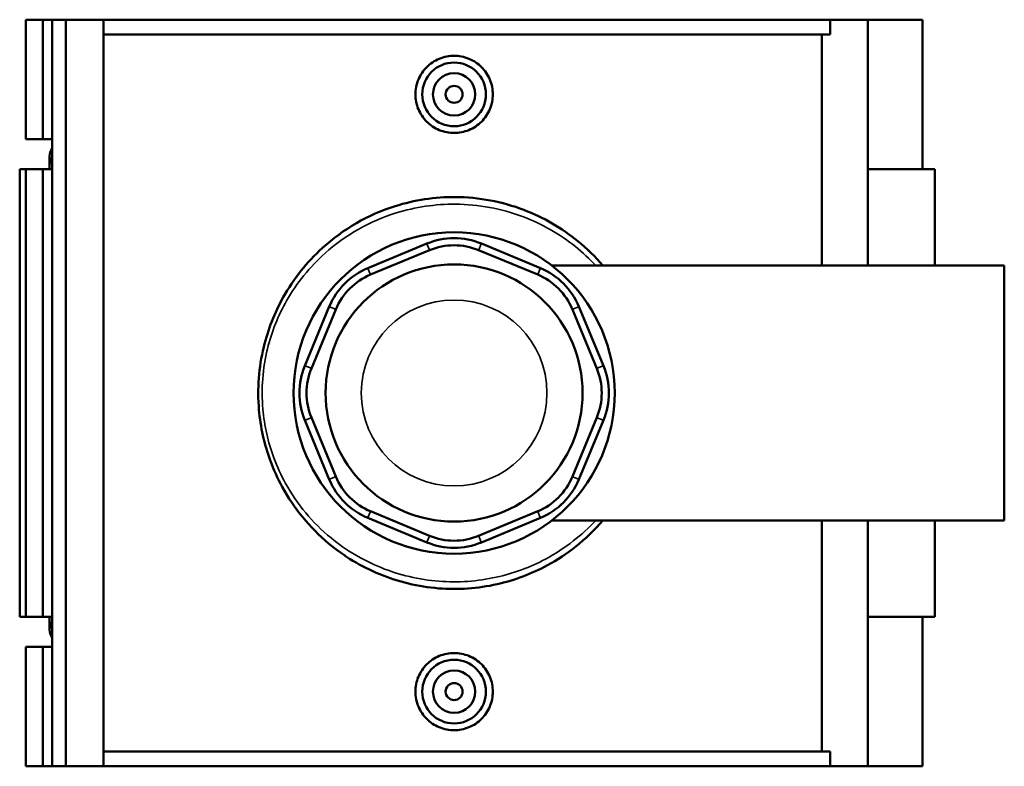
# Model space of a CAD drawing. Header units: inches. Extents: x -0.9 to 55.8, y -1.4 to 54.7.
# Tile 5 of 9: x 17.2 to 26.3, y 35.2 to 42.2. Entities that reach past the tile are written whole.
import ezdxf

# ---------------------------------------------------------------- set-up
doc = ezdxf.new("R2010")
doc.units = ezdxf.units.IN
doc.header["$MEASUREMENT"] = 0
doc.layers.add('Visible (ANSI)', color=7, linetype='Continuous', lineweight=50)
doc.layers.add('Visible Narrow (ANSI)', color=7, linetype='Continuous', lineweight=35)

msp = doc.modelspace()

# ---------------------------------------------------------------- linework, layer by layer
at = {"layer": 'Visible (ANSI)'}
for p, q in [((17.2365, 42.1731), (17.2365, 41.0649)), ((17.2365, 42.1731), (17.3948, 42.1731)), ((17.3948, 42.1731), (17.4819, 42.1731)), ((17.3948, 42.1731), (17.3948, 41.0649)), ((17.4819, 42.1731), (17.4819, 41.0649)), ((17.4819, 42.1731), (17.6085, 42.1731)), ((17.6085, 42.1731), (17.6085, 35.2431)), ((17.6085, 42.1731), (17.9566, 42.1731)), ((17.9566, 42.1731), (17.9566, 35.2431)), ((17.9566, 42.1731), (24.7073, 42.1731)), ((25.0566, 42.1731), (24.7073, 42.1731)), ((24.7073, 42.0345), (24.7073, 42.1731)), ((25.5634, 42.1731), (25.0566, 42.1731)), ((25.0566, 42.1731), (25.0566, 39.8911)), ((25.5634, 42.1731), (25.5634, 40.7871)), ((24.7073, 42.0345), (17.9566, 42.0345)), ((24.6305, 39.8911), (24.6305, 42.0345)), ((17.2365, 41.0649), (17.3948, 41.0649)), ((17.3948, 41.0649), (17.4819, 41.0649)), ((17.4819, 41.0649), (17.4819, 40.9784)), ((17.4819, 40.9784), (17.4819, 40.8339)), ((17.4574, 40.9061), (17.4574, 40.7871)), ((17.2365, 40.7871), (17.1796, 40.7871)), ((17.1796, 40.7871), (17.1796, 36.6291)), ((17.3948, 40.7871), (17.2365, 40.7871)), ((17.2365, 40.7871), (17.2365, 36.6291)), ((17.4819, 40.7871), (17.3948, 40.7871)), ((17.3948, 40.7871), (17.3948, 36.6291)), ((17.4819, 40.8339), (17.4819, 40.7871)), ((17.4819, 40.7871), (17.4819, 36.6291)), ((25.6784, 40.7871), (25.0566, 40.7871)), ((25.6784, 40.7871), (25.6784, 39.8911)), ((20.9612, 40.0947), (20.4127, 39.8676)), ((22.0158, 39.8676), (21.4674, 40.0947)), ((20.4381, 39.8065), (20.9865, 40.0336)), ((21.4421, 40.0336), (21.9905, 39.8065)), ((22.1225, 39.8911), (26.3243, 39.8911)), ((26.3243, 37.525), (26.3243, 39.8911)), ((20.0548, 39.5096), (19.8276, 38.9612)), ((22.6009, 38.9612), (22.3738, 39.5096)), ((19.8887, 38.9359), (20.1159, 39.4843)), ((22.3127, 39.4843), (22.5398, 38.9359)), ((19.8276, 38.455), (20.0548, 37.9065)), ((20.1159, 37.9319), (19.8887, 38.4803)), ((22.5398, 38.4803), (22.3127, 37.9319)), ((22.3738, 37.9065), (22.6009, 38.455)), ((20.9865, 37.3825), (20.4381, 37.6097)), ((21.9905, 37.6097), (21.4421, 37.3825)), ((20.4127, 37.5486), (20.9612, 37.3214)), ((21.4674, 37.3214), (22.0158, 37.5486)), ((22.1225, 37.525), (26.3243, 37.525)), ((24.6305, 35.3817), (24.6305, 37.525)), ((25.0566, 37.525), (25.0566, 35.2431)), ((25.6784, 37.525), (25.6784, 36.6291)), ((17.1796, 36.6291), (17.2365, 36.6291)), ((17.2365, 36.6291), (17.3948, 36.6291)), ((17.3948, 36.6291), (17.4819, 36.6291)), ((17.4574, 36.6291), (17.4574, 36.51)), ((17.4819, 36.6291), (17.4819, 36.5823)), ((17.4819, 36.5823), (17.4819, 36.4378)), ((25.0566, 36.6291), (25.6784, 36.6291)), ((25.5634, 36.6291), (25.5634, 35.2431)), ((17.4819, 36.4378), (17.4819, 36.3513)), ((17.3948, 36.3513), (17.2365, 36.3513)), ((17.2365, 36.3513), (17.2365, 35.2431)), ((17.4819, 36.3513), (17.3948, 36.3513)), ((17.3948, 36.3513), (17.3948, 35.2431)), ((17.4819, 36.3513), (17.4819, 35.2431)), ((24.7073, 35.3817), (17.9566, 35.3817)), ((24.7073, 35.2431), (24.7073, 35.3817)), ((17.2365, 35.2431), (17.3948, 35.2431)), ((17.3948, 35.2431), (17.4819, 35.2431)), ((17.4819, 35.2431), (17.6085, 35.2431)), ((17.6085, 35.2431), (17.9566, 35.2431)), ((17.9566, 35.2431), (24.7073, 35.2431)), ((24.7073, 35.2431), (25.0566, 35.2431)), ((25.0566, 35.2431), (25.5634, 35.2431))]:
    msp.add_line(p, q, dxfattribs=at)
for centre, radius in [((21.2143, 41.4801), 0.2953), ((21.2143, 41.4801), 0.1969), ((21.2143, 41.4801), 0.0787), ((21.2143, 38.7081), 1.4915), ((21.2143, 38.7081), 1.1932), ((21.2143, 35.9361), 0.2953), ((21.2143, 35.9361), 0.1969), ((21.2143, 35.9361), 0.0787)]:
    msp.add_circle(centre, radius, dxfattribs=at)
for centre, radius, start, end in [((17.5765, 40.9061), 0.1191, 142.63517, 217.36483), ((21.2143, 39.4837), 0.6614, 67.5, 112.5), ((21.2143, 39.4837), 0.5953, 67.5, 112.5), ((20.6659, 39.2565), 0.6614, 112.5, 157.5), ((20.6659, 39.2565), 0.5953, 112.5, 157.5), ((21.7627, 39.2565), 0.5953, 22.5, 67.5), ((21.7627, 39.2565), 0.6614, 22.5, 67.5), ((20.4387, 38.7081), 0.6614, 157.5, 202.5), ((21.9899, 38.7081), 0.6614, 337.5, 22.5), ((20.4387, 38.7081), 0.5953, 157.5, 202.5), ((21.9899, 38.7081), 0.5953, 337.5, 22.5), ((20.6659, 38.1597), 0.6614, 202.5, 247.5), ((20.6659, 38.1597), 0.5953, 202.5, 247.5), ((21.7627, 38.1597), 0.5953, 292.5, 337.5), ((21.7627, 38.1597), 0.6614, 292.5, 337.5), ((21.2143, 37.9325), 0.6614, 247.5, 292.5), ((21.2143, 37.9325), 0.5953, 247.5, 292.5), ((17.5765, 36.51), 0.1191, 142.63517, 217.36483)]:
    msp.add_arc(centre, radius, start, end, dxfattribs=at)
for points, knots in [([(21.5739, 41.4801), (21.5739, 41.435), (21.5648, 41.3869), (21.528, 41.2986), (21.5002, 41.2583), (21.4363, 41.1948), (21.3959, 41.1673), (21.3074, 41.1309), (21.2593, 41.122), (21.1692, 41.122), (21.1211, 41.1309), (21.0327, 41.1673), (20.9923, 41.1948), (20.9284, 41.2583), (20.9006, 41.2986), (20.8638, 41.3869), (20.8547, 41.435), (20.8547, 41.5252), (20.8638, 41.5733), (20.9006, 41.6616), (20.9284, 41.7019), (20.9923, 41.7653), (21.0327, 41.7928), (21.1211, 41.8292), (21.1692, 41.8382), (21.2593, 41.8382), (21.3074, 41.8292), (21.3959, 41.7928), (21.4363, 41.7653), (21.5002, 41.7019), (21.528, 41.6616), (21.5648, 41.5733), (21.5739, 41.5252), (21.5739, 41.4801)], [0, 0, 0, 0, 0.343736, 0.343736, 0.687473, 0.687473, 1.030878, 1.030878, 1.374283, 1.374283, 1.717689, 1.717689, 2.061094, 2.061094, 2.40483, 2.40483, 2.748567, 2.748567, 3.092303, 3.092303, 3.43604, 3.43604, 3.779445, 3.779445, 4.12285, 4.12285, 4.466255, 4.466255, 4.80966, 4.80966, 5.153397, 5.153397, 5.497133, 5.497133, 5.497133, 5.497133]), ([(22.5958, 39.8911), (22.5254, 39.9733), (22.4478, 40.0492), (22.2145, 40.2394), (22.0451, 40.3379), (21.6614, 40.4842), (21.4444, 40.5254), (21.0365, 40.5282), (20.8463, 40.4993), (20.4144, 40.3629), (20.1835, 40.229), (19.8467, 39.9232), (19.7236, 39.7687), (19.5469, 39.4534), (19.4854, 39.2974), (19.4005, 38.9458), (19.3854, 38.7479), (19.4157, 38.3924), (19.451, 38.2342), (19.5368, 37.999), (19.5743, 37.9162), (19.7271, 37.6362), (19.8734, 37.4582), (20.1896, 37.194), (20.3499, 37.0968), (20.6959, 36.9546), (20.8815, 36.9099), (21.2517, 36.8805), (21.4358, 36.8936), (21.777, 36.9702), (21.935, 37.0298), (22.1738, 37.1592), (22.2618, 37.2174), (22.4356, 37.3551), (22.5199, 37.4364), (22.5958, 37.525)], [-39.297158, -39.297158, -39.297158, -39.297158, -38.481358, -38.481358, -37.032185, -37.032185, -35.436328, -35.436328, -34.042121, -34.042121, -32.087473, -32.087473, -30.614908, -30.614908, -29.379403, -29.379403, -27.945651, -27.945651, -26.762104, -26.762104, -26.086145, -26.086145, -24.373627, -24.373627, -22.984607, -22.984607, -21.596087, -21.596087, -20.260179, -20.260179, -19.020565, -19.020565, -18.232026, -18.232026, -17.352341, -17.352341, -17.352341, -17.352341]), ([(21.5739, 35.9361), (21.5739, 35.891), (21.5648, 35.8429), (21.528, 35.7546), (21.5002, 35.7143), (21.4363, 35.6508), (21.3959, 35.6233), (21.3074, 35.5869), (21.2593, 35.578), (21.1692, 35.578), (21.1211, 35.5869), (21.0327, 35.6233), (20.9923, 35.6508), (20.9284, 35.7143), (20.9006, 35.7546), (20.8638, 35.8429), (20.8547, 35.891), (20.8547, 35.9361), (20.8547, 35.9812), (20.8638, 36.0293), (20.9006, 36.1176), (20.9284, 36.1579), (20.9923, 36.2213), (21.0327, 36.2488), (21.1211, 36.2852), (21.1692, 36.2942), (21.2593, 36.2942), (21.3074, 36.2852), (21.3959, 36.2488), (21.4363, 36.2213), (21.5002, 36.1579), (21.528, 36.1176), (21.5648, 36.0293), (21.5739, 35.9812), (21.5739, 35.9361)], [2.748567, 2.748567, 2.748567, 2.748567, 3.092303, 3.092303, 3.43604, 3.43604, 3.779445, 3.779445, 4.12285, 4.12285, 4.466255, 4.466255, 4.80966, 4.80966, 5.153397, 5.153397, 5.497133, 5.497133, 5.497133, 5.84087, 5.84087, 6.184606, 6.184606, 6.528011, 6.528011, 6.871417, 6.871417, 7.214822, 7.214822, 7.558227, 7.558227, 7.901964, 7.901964, 8.2457, 8.2457, 8.2457, 8.2457])]:
    msp.add_open_spline(points, degree=3, knots=knots, dxfattribs=at)
at = {"layer": 'Visible Narrow (ANSI)'}
for p, q in [((20.9852, 40.0367), (20.9624, 40.0917)), ((21.4433, 40.0367), (21.4661, 40.0917)), ((20.414, 39.8645), (20.4368, 39.8095)), ((21.9918, 39.8095), (22.0145, 39.8645)), ((20.1128, 39.4856), (20.0578, 39.5083)), ((22.3157, 39.4856), (22.3707, 39.5083)), ((19.8857, 38.9371), (19.8307, 38.9599)), ((22.5429, 38.9371), (22.5979, 38.9599)), ((19.8857, 38.479), (19.8307, 38.4562)), ((22.5429, 38.479), (22.5979, 38.4562)), ((20.1128, 37.9306), (20.0578, 37.9078)), ((22.3157, 37.9306), (22.3707, 37.9078)), ((20.4368, 37.6066), (20.414, 37.5516)), ((21.9918, 37.6066), (22.0145, 37.5516)), ((20.9852, 37.3795), (20.9624, 37.3245)), ((21.4433, 37.3795), (21.4661, 37.3245))]:
    msp.add_line(p, q, dxfattribs=at)
msp.add_circle((21.2143, 38.7081), 0.8625, dxfattribs=at)
msp.add_open_spline([(22.5297, 37.525), (22.4657, 37.4562), (22.396, 37.3924), (22.241, 37.2716), (22.1547, 37.2155), (21.9207, 37.0909), (21.7659, 37.0334), (21.4314, 36.9596), (21.251, 36.9469), (20.8881, 36.9753), (20.7061, 37.0184), (20.3671, 37.1554), (20.2099, 37.2491), (19.9, 37.5036), (19.7566, 37.6752), (19.6068, 37.945), (19.5701, 38.0248), (19.4859, 38.2514), (19.4514, 38.4039), (19.4216, 38.7464), (19.4365, 38.9372), (19.5197, 39.276), (19.58, 39.4263), (19.7532, 39.7302), (19.8739, 39.879), (20.2039, 40.1737), (20.4302, 40.3027), (20.8536, 40.4342), (21.0401, 40.462), (21.4399, 40.4594), (21.6526, 40.4196), (22.0286, 40.2786), (22.1947, 40.1837), (22.4082, 40.0126), (22.4713, 39.9539), (22.5297, 39.8911)], degree=3, knots=[17.502165, 17.502165, 17.502165, 17.502165, 18.232026, 18.232026, 19.020565, 19.020565, 20.260179, 20.260179, 21.596087, 21.596087, 22.984607, 22.984607, 24.373627, 24.373627, 26.086145, 26.086145, 26.762104, 26.762104, 27.945651, 27.945651, 29.379403, 29.379403, 30.614908, 30.614908, 32.087473, 32.087473, 34.042121, 34.042121, 35.436328, 35.436328, 37.032185, 37.032185, 38.481358, 38.481358, 39.147335, 39.147335, 39.147335, 39.147335], dxfattribs=at)

doc.saveas('drawing.dxf')
